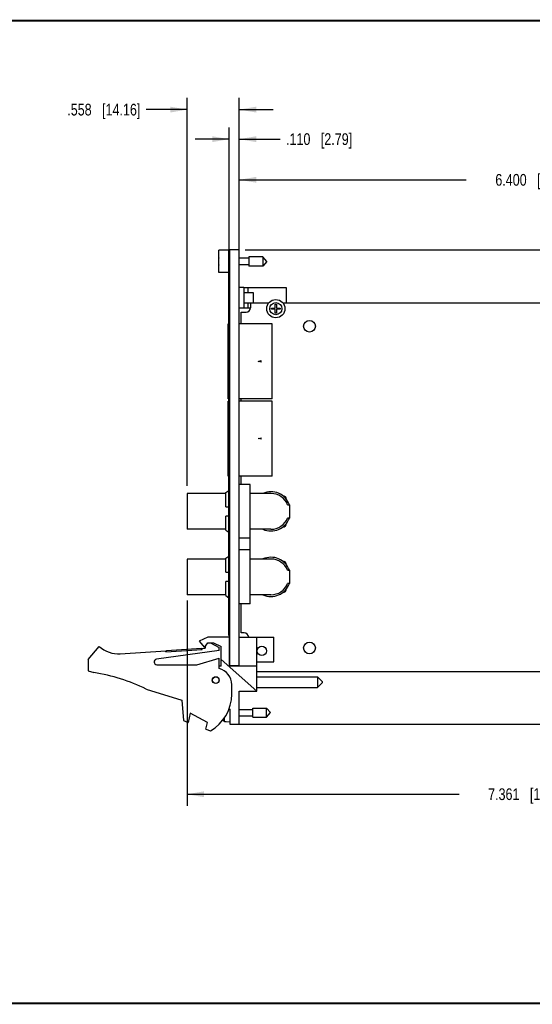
# Model space of a CAD drawing. Header units: inches. Extents: x 0.2 to 16.8, y 0.1 to 10.8.
# Tile 12 of 20: x 5.8 to 11.3, y 0.2 to 10.8. Entities that reach past the tile are written whole.
import ezdxf

# ---------------------------------------------------------------- set-up
doc = ezdxf.new("R2010")
doc.units = ezdxf.units.IN
doc.header["$LTSCALE"] = 0.935
doc.header["$MEASUREMENT"] = 0
doc.layers.get('0').update_dxf_attribs({"linetype": 'CONTINUOUS'})
doc.layers.add('DIMENSIONS', color=7, linetype='CONTINUOUS')
doc.styles.get("Standard").update_dxf_attribs({"font": 'txt', "width": 0.8})
doc.dimstyles.new('DIMSTYLE_1', dxfattribs={"dimtxt": 0.125, "dimasz": 0.18, "dimexe": 0.18, "dimexo": 0.0625, "dimgap": 0.09, "dimtad": 0, "dimtih": 1, "dimtoh": 1, "dimdec": 3, "dimzin": 4, "dimdsep": 46, "dimtxsty": 'STANDARD', "dimblk": '_FILLED', "dimblk1": '_FILLED', "dimblk2": '_FILLED', "dimcen": 0.09, "dimadec": 0, "dimazin": 0, "dimtp": 0.001, "dimtm": 0.001, "dimtfac": 1, "dimtdec": 3, "dimtofl": 0, "dimtmove": 0, "dimatfit": 3, "dimldrblk": '_FILLED', "dimfxl": 1, "dimtolj": 1, "dimtzin": 4, "dimarcsym": 0})

# ---------------------------------------------------------------- blocks, each defined once
blk = doc.blocks.new('_FILLED')
at = {"color": 0, "linetype": 'BYBLOCK'}
blk.add_solid([(0, 0), (-1, 0.174), (-1, -0.174)], dxfattribs=at)
blk = doc.blocks.new('*D0')
at = {"layer": 'DIMENSIONS', "color": 2, "linetype": 'CONTINUOUS'}
for p, q in [((8.218, 8.308), (15.99, 8.308)), ((15.865, 8.308), (15.865, 5.9)), ((15.865, 3.243), (15.865, 5.65)), ((8.118, 3.243), (15.99, 3.243))]:
    blk.add_line(p, q, dxfattribs=at)
at = {"layer": 'DIMENSIONS', "color": 2, "linetype": 'CONTINUOUS', "xscale": 0.18, "yscale": 0.18, "zscale": 0.18}
for p, rotation in [((15.865, 8.308), 90), ((15.865, 3.243), 270)]:
    blk.add_blockref('_FILLED', p, dxfattribs=dict(at, rotation=rotation))
at = {"layer": 'DIMENSIONS', "color": 2, "linetype": 'CONTINUOUS', "insert": (15.865, 5.838), "char_height": 0.125, "width": 1.425, "attachment_point": 2, "line_spacing_factor": 0.9}
blk.add_mtext('5.065{\\Ftxt.shx;\\W1.000000;\\H0.125000; }[128.64]', dxfattribs=at)
blk = doc.blocks.new('*D1')
at = {"layer": 'DIMENSIONS', "color": 2, "linetype": 'CONTINUOUS'}
for p, q in [((7.598, 5.787), (7.598, 9.933)), ((8.156, 8.296), (8.156, 9.933)), ((7.598, 9.808), (7.161, 9.808)), ((8.156, 9.808), (8.516, 9.808))]:
    blk.add_line(p, q, dxfattribs=at)
at = {"layer": 'DIMENSIONS', "color": 2, "linetype": 'CONTINUOUS', "xscale": 0.18, "yscale": 0.18, "zscale": 0.18}
blk.add_blockref('_FILLED', (7.598, 9.808), dxfattribs=at)
at = {"layer": 'DIMENSIONS', "color": 2, "linetype": 'CONTINUOUS', "xscale": 0.18, "yscale": 0.18, "zscale": 0.18, "rotation": 180}
blk.add_blockref('_FILLED', (8.156, 9.808), dxfattribs=at)
at = {"layer": 'DIMENSIONS', "color": 2, "linetype": 'CONTINUOUS', "insert": (7.099, 9.87), "char_height": 0.125, "width": 1.225, "attachment_point": 3, "line_spacing_factor": 0.9}
blk.add_mtext('.558{\\Ftxt.shx;\\W1.000000;\\H0.125000; }[14.16]', dxfattribs=at)
blk = doc.blocks.new('*D2')
at = {"layer": 'DIMENSIONS', "color": 2, "linetype": 'CONTINUOUS'}
for p, q in [((8.046, 8.296), (8.046, 9.617)), ((8.156, 8.296), (8.156, 9.617)), ((8.046, 9.492), (7.686, 9.492)), ((8.156, 9.492), (8.593, 9.492))]:
    blk.add_line(p, q, dxfattribs=at)
at = {"layer": 'DIMENSIONS', "color": 2, "linetype": 'CONTINUOUS', "xscale": 0.18, "yscale": 0.18, "zscale": 0.18}
blk.add_blockref('_FILLED', (8.046, 9.492), dxfattribs=at)
at = {"layer": 'DIMENSIONS', "color": 2, "linetype": 'CONTINUOUS', "xscale": 0.18, "yscale": 0.18, "zscale": 0.18, "rotation": 180}
blk.add_blockref('_FILLED', (8.156, 9.492), dxfattribs=at)
at = {"layer": 'DIMENSIONS', "color": 2, "linetype": 'CONTINUOUS', "insert": (8.655, 9.555), "char_height": 0.125, "width": 1.125, "attachment_point": 1, "line_spacing_factor": 0.9}
blk.add_mtext('.110{\\Ftxt.shx;\\W1.000000;\\H0.125000; }[2.79]', dxfattribs=at)
blk = doc.blocks.new('*D3')
at = {"layer": 'DIMENSIONS', "color": 2, "linetype": 'CONTINUOUS'}
for p, q in [((14.959, 6.607), (14.959, 2.368)), ((7.598, 4.562), (7.598, 2.368)), ((7.598, 2.493), (10.503, 2.493)), ((14.959, 2.493), (12.053, 2.493))]:
    blk.add_line(p, q, dxfattribs=at)
at = {"layer": 'DIMENSIONS', "color": 2, "linetype": 'CONTINUOUS', "xscale": 0.18, "yscale": 0.18, "zscale": 0.18, "rotation": 180}
blk.add_blockref('_FILLED', (7.598, 2.493), dxfattribs=at)
at = {"layer": 'DIMENSIONS', "color": 2, "linetype": 'CONTINUOUS', "xscale": 0.18, "yscale": 0.18, "zscale": 0.18}
blk.add_blockref('_FILLED', (14.959, 2.493), dxfattribs=at)
at = {"layer": 'DIMENSIONS', "color": 2, "linetype": 'CONTINUOUS', "insert": (11.278, 2.556), "char_height": 0.125, "width": 1.425, "attachment_point": 2, "line_spacing_factor": 0.9}
blk.add_mtext('7.361{\\Ftxt.shx;\\W1.000000;\\H0.125000; }[186.96]', dxfattribs=at)
blk = doc.blocks.new('*D16')
at = {"layer": 'DIMENSIONS', "color": 2, "linetype": 'CONTINUOUS'}
for p, q in [((8.156, 6.149), (8.156, 9.183)), ((14.555, 7.717), (14.555, 9.183)), ((8.156, 9.058), (10.58, 9.058)), ((14.555, 9.058), (12.13, 9.058))]:
    blk.add_line(p, q, dxfattribs=at)
at = {"layer": 'DIMENSIONS', "color": 2, "linetype": 'CONTINUOUS', "xscale": 0.18, "yscale": 0.18, "zscale": 0.18, "rotation": 180}
blk.add_blockref('_FILLED', (8.156, 9.058), dxfattribs=at)
at = {"layer": 'DIMENSIONS', "color": 2, "linetype": 'CONTINUOUS', "xscale": 0.18, "yscale": 0.18, "zscale": 0.18}
blk.add_blockref('_FILLED', (14.555, 9.058), dxfattribs=at)
at = {"layer": 'DIMENSIONS', "color": 2, "linetype": 'CONTINUOUS', "insert": (11.355, 9.12), "char_height": 0.125, "width": 1.425, "attachment_point": 2, "line_spacing_factor": 0.9}
blk.add_mtext('6.400{\\Ftxt.shx;\\W1.000000;\\H0.125000; }[162.55]', dxfattribs=at)

msp = doc.modelspace()

# ---------------------------------------------------------------- linework, layer by layer
at = {"color": 7, "linetype": 'CONTINUOUS'}
for p, q in [((7.9356, 8.0674), (7.9356, 8.3044)), ((8.0556, 8.3044), (7.9356, 8.3044)), ((8.0446, 8.0746), (8.0446, 8.2686)), ((8.0456, 8.2686), (8.0446, 8.2686)), ((8.0456, 4.1878), (8.0456, 8.2979)), ((8.0456, 8.2979), (8.0556, 8.2979)), ((8.0456, 8.2778), (8.0556, 8.2778)), ((8.0556, 3.8649), (8.0556, 8.3079)), ((8.1556, 8.3079), (8.0556, 8.3079)), ((8.1556, 3.8621), (8.1556, 8.3079)), ((8.2593, 8.2209), (8.1556, 8.2209)), ((8.2593, 8.2351), (8.2593, 8.1366)), ((8.4074, 8.2351), (8.2593, 8.2351)), ((8.4074, 8.2351), (8.4074, 8.1366)), ((8.4487, 8.1859), (8.4074, 8.2351)), ((7.9356, 8.1996), (7.9335, 8.1996)), ((7.9335, 8.1721), (7.9356, 8.1721)), ((8.0456, 8.1715), (8.0446, 8.1715)), ((8.2593, 8.1508), (8.1556, 8.1508)), ((8.4074, 8.1366), (8.2593, 8.1366)), ((8.4487, 8.1859), (8.4074, 8.1366)), ((8.0456, 8.0674), (7.9356, 8.0674)), ((8.0456, 8.0746), (8.0446, 8.0746)), ((8.0446, 7.947), (8.0446, 7.9998)), ((8.0456, 7.9998), (8.0446, 7.9998)), ((8.0456, 7.999), (8.0446, 7.999)), ((8.0456, 7.9575), (8.0446, 7.9575)), ((8.0456, 7.948), (8.0446, 7.948)), ((8.0456, 7.947), (8.0446, 7.947)), ((8.0446, 7.8802), (8.0446, 7.933)), ((8.0456, 7.933), (8.0446, 7.933)), ((8.0456, 7.9296), (8.0446, 7.9296)), ((8.0456, 7.9216), (8.0446, 7.9216)), ((8.0456, 7.9204), (8.0446, 7.9204)), ((8.0456, 7.9106), (8.0446, 7.9106)), ((8.0456, 7.8953), (8.0446, 7.8953)), ((8.2036, 7.9058), (8.1556, 7.9058)), ((8.0456, 7.8803), (8.0446, 7.8803)), ((8.0456, 7.8802), (8.0446, 7.8802)), ((8.0446, 7.7501), (8.0446, 7.812)), ((8.0456, 7.812), (8.0446, 7.812)), ((8.0456, 7.8106), (8.0446, 7.8106)), ((8.0456, 7.8029), (8.0446, 7.8029)), ((8.3056, 7.8518), (8.2036, 7.8518)), ((8.3056, 7.7398), (8.3056, 7.8518)), ((8.0456, 7.7819), (8.0446, 7.7819)), ((8.0456, 7.7507), (8.0446, 7.7507)), ((8.0456, 7.7505), (8.0446, 7.7505)), ((8.0456, 7.7501), (8.0446, 7.7501)), ((8.0446, 7.7212), (8.0446, 7.7213)), ((8.0456, 7.7213), (8.0446, 7.7213)), ((8.0456, 7.7208), (8.0446, 7.7208)), ((8.0446, 7.7132), (8.0446, 7.7203)), ((8.0456, 7.7203), (8.0446, 7.7203)), ((8.0456, 7.7132), (8.0446, 7.7132)), ((8.0446, 7.7056), (8.0446, 7.7124)), ((8.0456, 7.7107), (8.0446, 7.7107)), ((8.0456, 7.7061), (8.0446, 7.7061)), ((8.0446, 7.6991), (8.0446, 7.7055)), ((8.0456, 7.7055), (8.0446, 7.7055)), ((8.0456, 7.6991), (8.0446, 7.6991)), ((8.0446, 7.6569), (8.0446, 7.6989)), ((8.0456, 7.6888), (8.0446, 7.6888)), ((8.2036, 7.6858), (8.1556, 7.6858)), ((8.3056, 7.7398), (8.2036, 7.7398)), ((8.276, 7.7398), (8.276, 7.69)), ((8.3056, 7.743), (8.4708, 7.743)), ((8.4984, 7.6749), (8.4984, 7.6867)), ((8.4984, 7.6867), (8.5397, 7.6867)), ((8.5397, 7.6867), (8.5397, 7.7281)), ((8.5397, 7.7281), (8.5515, 7.7281)), ((8.5515, 7.7281), (8.5515, 7.6867)), ((8.5515, 7.6867), (8.5928, 7.6867)), ((8.5928, 7.6867), (8.5928, 7.6749)), ((8.6204, 7.743), (14.4765, 7.743)), ((8.0456, 7.6703), (8.0446, 7.6703)), ((8.0456, 7.6692), (8.0446, 7.6692)), ((8.0456, 7.669), (8.0446, 7.669)), ((8.0456, 7.6569), (8.0446, 7.6569)), ((8.0446, 7.6373), (8.0446, 7.638)), ((8.0456, 7.638), (8.0446, 7.638)), ((8.0456, 7.6378), (8.0446, 7.6378)), ((8.0446, 7.587), (8.0446, 7.6371)), ((8.0456, 7.6371), (8.0446, 7.6371)), ((8.0456, 7.587), (8.0446, 7.587)), ((8.0456, 7.5862), (8.0446, 7.5862)), ((8.0446, 7.5782), (8.0446, 7.5858)), ((8.0456, 7.5858), (8.0446, 7.5858)), ((8.0456, 7.5782), (8.0446, 7.5782)), ((8.176, 7.518), (8.176, 7.643)), ((8.176, 7.643), (8.229, 7.643)), ((8.5397, 7.6749), (8.4984, 7.6749)), ((8.5397, 7.6336), (8.5397, 7.6749)), ((8.5515, 7.6336), (8.5397, 7.6336)), ((8.5515, 7.6749), (8.5515, 7.6336)), ((8.5928, 7.6749), (8.5515, 7.6749)), ((8.0356, 6.718), (8.0356, 7.518)), ((8.0356, 7.518), (8.0456, 7.518)), ((8.508, 7.518), (8.1556, 7.518)), ((8.508, 6.718), (8.508, 7.518)), ((8.0446, 7.4478), (8.0446, 7.4483)), ((8.0456, 7.4483), (8.0446, 7.4483)), ((8.0446, 7.3965), (8.0446, 7.4476)), ((8.0456, 7.4476), (8.0446, 7.4476)), ((8.0456, 7.4465), (8.0446, 7.4465)), ((8.0456, 7.422), (8.0446, 7.422)), ((8.0456, 7.4001), (8.0446, 7.4001)), ((8.0456, 7.3965), (8.0446, 7.3965)), ((8.0456, 7.2536), (8.0356, 7.2564)), ((8.0356, 7.1797), (8.0456, 7.1825)), ((8.0446, 7.1959), (8.0446, 7.2459)), ((8.0456, 7.2459), (8.0446, 7.2459)), ((8.0456, 7.2318), (8.0446, 7.2318)), ((8.0456, 7.217), (8.0446, 7.217)), ((8.0456, 7.2116), (8.0446, 7.2116)), ((8.0456, 7.1968), (8.0446, 7.1968)), ((8.0456, 7.1959), (8.0446, 7.1959)), ((8.0356, 7.0564), (8.0456, 7.0536)), ((8.3584, 7.118), (8.388, 7.126)), ((8.388, 7.1101), (8.3584, 7.118)), ((8.388, 7.1101), (8.388, 7.126)), ((8.0356, 6.9797), (8.0456, 6.9825)), ((8.0446, 6.9958), (8.0446, 7.0459)), ((8.0456, 7.0459), (8.0446, 7.0459)), ((8.0456, 7.0214), (8.0446, 7.0214)), ((8.0456, 7.0177), (8.0446, 7.0177)), ((8.0456, 7.0124), (8.0446, 7.0124)), ((8.0456, 6.9995), (8.0446, 6.9995)), ((8.0456, 6.9958), (8.0446, 6.9958)), ((8.0446, 6.7678), (8.0446, 6.8882)), ((8.0456, 6.8881), (8.0446, 6.8881)), ((8.0456, 6.8515), (8.0446, 6.8515)), ((8.0456, 6.7678), (8.0446, 6.7678)), ((8.0446, 6.7384), (8.0446, 6.7394)), ((8.0456, 6.7394), (8.0446, 6.7394)), ((8.0446, 6.6764), (8.0446, 6.7382)), ((8.0456, 6.7382), (8.0446, 6.7382)), ((8.0446, 6.718), (8.0356, 6.718)), ((8.0356, 5.893), (8.0356, 6.693)), ((8.0356, 6.693), (8.0446, 6.693)), ((8.0456, 6.7282), (8.0446, 6.7282)), ((8.0456, 6.6779), (8.0446, 6.6779)), ((8.0456, 6.6768), (8.0446, 6.6768)), ((8.0456, 6.6764), (8.0446, 6.6764)), ((8.0446, 6.5235), (8.0446, 6.6439)), ((8.0456, 6.6439), (8.0446, 6.6439)), ((8.508, 6.718), (8.1556, 6.718)), ((8.508, 6.693), (8.1556, 6.693)), ((8.176, 6.693), (8.176, 6.718)), ((8.508, 5.893), (8.508, 6.693)), ((8.0456, 6.5602), (8.0446, 6.5602)), ((8.0456, 6.5236), (8.0446, 6.5236)), ((8.0456, 6.4286), (8.0356, 6.4314)), ((8.0446, 6.3718), (8.0446, 6.4199)), ((8.0456, 6.4199), (8.0446, 6.4199)), ((8.0356, 6.3547), (8.0456, 6.3575)), ((8.0456, 6.4068), (8.0446, 6.4068)), ((8.0456, 6.392), (8.0446, 6.392)), ((8.0456, 6.3866), (8.0446, 6.3866)), ((8.0456, 6.3718), (8.0446, 6.3718)), ((8.0356, 6.2314), (8.0456, 6.2286)), ((8.0446, 6.1718), (8.0446, 6.2199)), ((8.0456, 6.2199), (8.0446, 6.2199)), ((8.3584, 6.293), (8.388, 6.301)), ((8.388, 6.2851), (8.3584, 6.293)), ((8.388, 6.2851), (8.388, 6.301)), ((8.0356, 6.1547), (8.0456, 6.1575)), ((8.0456, 6.1927), (8.0446, 6.1927)), ((8.0456, 6.1874), (8.0446, 6.1874)), ((8.0456, 6.1718), (8.0446, 6.1718)), ((8.0446, 6.0222), (8.0446, 6.0227)), ((8.0456, 6.0227), (8.0446, 6.0227)), ((8.0446, 5.9711), (8.0446, 6.022)), ((8.0456, 6.022), (8.0446, 6.022)), ((8.0456, 6.0199), (8.0446, 6.0199)), ((8.0456, 5.893), (8.0356, 5.893)), ((8.0456, 5.9718), (8.0446, 5.9718)), ((8.0456, 5.9711), (8.0446, 5.9711)), ((8.508, 5.893), (8.1556, 5.893)), ((8.176, 5.8028), (8.176, 5.893)), ((8.0446, 5.794), (8.0446, 5.7945)), ((8.0456, 5.7945), (8.0446, 5.7945)), ((8.0446, 5.7427), (8.0446, 5.7938)), ((8.0456, 5.7938), (8.0446, 5.7938)), ((8.0456, 5.7927), (8.0446, 5.7927)), ((8.271, 5.8028), (8.156, 5.8028)), ((8.271, 4.5278), (8.271, 5.8028)), ((7.598, 5.7063), (7.598, 5.3243)), ((8.011, 5.7063), (7.598, 5.7063)), ((8.011, 5.7158), (8.0456, 5.7385)), ((8.011, 5.5653), (8.011, 5.7158)), ((8.0456, 5.7683), (8.0446, 5.7683)), ((8.0456, 5.7464), (8.0446, 5.7464)), ((8.0456, 5.7427), (8.0446, 5.7427)), ((8.494, 5.7063), (8.271, 5.7063)), ((8.6712, 5.5866), (8.691, 5.5866)), ((8.691, 5.5866), (8.691, 5.4441)), ((8.011, 5.5653), (8.0456, 5.5653)), ((8.011, 5.3148), (8.011, 5.4653)), ((8.0456, 5.4653), (8.011, 5.4653)), ((8.691, 5.4441), (8.6712, 5.4441)), ((8.011, 5.3243), (7.598, 5.3243)), ((8.011, 5.3148), (8.0446, 5.2928)), ((8.0446, 5.2293), (8.0446, 5.3496)), ((8.0456, 5.3496), (8.0446, 5.3496)), ((8.0456, 5.313), (8.0446, 5.313)), ((8.494, 5.3243), (8.271, 5.3243)), ((8.0456, 5.2293), (8.0446, 5.2293)), ((8.0446, 5.1394), (8.0446, 5.1996)), ((8.0456, 5.1996), (8.0446, 5.1996)), ((8.271, 5.2278), (8.156, 5.2278)), ((8.0456, 5.1394), (8.0446, 5.1394)), ((8.0446, 4.985), (8.0446, 5.1054)), ((8.0456, 5.1054), (8.0446, 5.1054)), ((8.271, 5.1028), (8.156, 5.1028)), ((7.598, 5.0063), (7.598, 4.6243)), ((8.011, 5.0063), (7.598, 5.0063)), ((8.011, 5.0158), (8.0446, 5.0379)), ((8.011, 4.8653), (8.011, 5.0158)), ((8.0456, 5.0217), (8.0446, 5.0217)), ((8.0456, 4.985), (8.0446, 4.985)), ((8.494, 5.0063), (8.271, 5.0063)), ((8.011, 4.8653), (8.0456, 4.8653)), ((8.6712, 4.8866), (8.691, 4.8866)), ((8.691, 4.8866), (8.691, 4.7441)), ((8.011, 4.6148), (8.011, 4.7653)), ((8.0456, 4.7653), (8.011, 4.7653)), ((8.691, 4.7441), (8.6712, 4.7441)), ((8.011, 4.6243), (7.598, 4.6243)), ((8.011, 4.6148), (8.0445, 4.5929)), ((8.0446, 4.594), (8.0446, 4.5945)), ((8.0456, 4.5945), (8.0446, 4.5945)), ((8.0446, 4.5429), (8.0446, 4.5938)), ((8.0456, 4.5938), (8.0446, 4.5938)), ((8.0456, 4.5917), (8.0446, 4.5917)), ((8.0456, 4.5436), (8.0446, 4.5436)), ((8.0456, 4.5429), (8.0446, 4.5429)), ((8.271, 4.5278), (8.156, 4.5278)), ((8.176, 4.216), (8.176, 4.5278)), ((8.494, 4.6243), (8.271, 4.6243)), ((8.0446, 4.2398), (8.0446, 4.3477)), ((8.0456, 4.3477), (8.0446, 4.3477)), ((8.0456, 4.3443), (8.0446, 4.3443)), ((8.0456, 4.2486), (8.0446, 4.2486)), ((8.0456, 4.2425), (8.0446, 4.2425)), ((8.0456, 4.2398), (8.0446, 4.2398)), ((8.2091, 4.216), (8.176, 4.216)), ((7.8206, 4.1721), (7.7256, 4.1291)), ((7.7256, 4.1291), (7.7856, 4.0591)), ((7.7856, 4.0591), (7.8188, 4.1091)), ((7.8188, 4.1091), (7.8788, 4.1091)), ((8.0506, 4.1721), (7.8206, 4.1721)), ((7.8466, 4.1091), (7.9406, 4.0621)), ((7.8788, 4.1091), (7.9606, 4.0721)), ((8.0456, 4.2078), (8.0556, 4.2078)), ((8.0456, 4.1878), (8.0556, 4.1878)), ((8.0506, 3.8621), (8.0506, 4.1721)), ((8.1556, 4.1721), (8.5256, 4.1721)), ((8.3416, 3.5931), (8.3416, 4.1721)), ((8.5256, 3.9091), (8.5256, 4.1721)), ((6.5406, 3.9321), (6.6606, 4.0721)), ((6.8842, 3.9928), (7.3695, 4.0246)), ((7.9406, 4.0271), (7.2716, 3.9369)), ((7.3702, 4.0146), (7.3695, 4.0246)), ((7.3702, 4.0146), (7.7593, 4.0401)), ((7.3767, 4.03), (7.7509, 4.0546)), ((7.3776, 4.0151), (7.3767, 4.03)), ((7.7518, 4.0396), (7.7509, 4.0546)), ((7.7587, 4.0501), (7.7906, 4.0521)), ((7.7593, 4.0401), (7.7587, 4.0501)), ((7.7906, 4.0667), (7.7906, 4.0521)), ((7.9406, 4.0271), (7.9406, 4.0621)), ((7.9606, 3.8621), (7.9606, 4.0721)), ((6.5406, 3.9321), (6.5406, 3.8121)), ((7.7006, 3.8771), (7.9406, 3.9471)), ((7.9406, 3.8371), (7.9406, 3.9471)), ((8.3416, 3.5931), (7.9606, 3.9338)), ((8.3416, 3.9091), (8.5256, 3.9091)), ((6.5406, 3.8121), (6.6026, 3.7926)), ((7.2756, 3.8771), (7.7006, 3.8771)), ((7.9606, 3.8621), (7.9406, 3.8621)), ((8.3416, 3.8621), (8.0506, 3.8621)), ((8.1556, 3.8649), (8.0556, 3.8649)), ((8.3416, 3.806), (14.4765, 3.806)), ((8.3416, 3.7469), (8.9916, 3.7469)), ((9.0416, 3.6969), (8.9916, 3.7469)), ((8.9916, 3.7469), (8.9916, 3.6319)), ((9.0416, 3.6969), (9.0416, 3.6819)), ((7.1606, 3.6169), (7.5406, 3.4971)), ((8.0756, 3.5621), (8.0756, 3.6629)), ((8.1536, 3.2431), (8.1536, 3.5931)), ((8.1536, 3.5931), (8.3416, 3.5931)), ((8.3416, 3.6319), (8.9916, 3.6319)), ((9.0416, 3.6819), (8.9916, 3.6319)), ((7.5406, 3.4971), (7.5606, 3.2801)), ((8.0478, 3.4096), (8.0556, 3.4031)), ((8.0556, 3.4031), (8.0556, 3.2431)), ((8.1536, 3.4002), (8.2993, 3.4002)), ((8.2993, 3.3159), (8.2993, 3.4144)), ((8.2993, 3.4144), (8.4474, 3.4144)), ((8.4474, 3.4144), (8.4887, 3.3651)), ((8.4474, 3.3159), (8.4474, 3.4144)), ((7.5606, 3.2801), (7.6106, 3.2609)), ((7.6306, 3.3609), (7.6106, 3.2609)), ((7.8146, 3.2609), (7.6306, 3.3609)), ((7.9842, 3.2831), (7.9842, 3.292)), ((7.9985, 3.2714), (7.9985, 3.3108)), ((7.9985, 3.2714), (8.0143, 3.2705)), ((8.0143, 3.2705), (8.0143, 3.2695)), ((8.0143, 3.2695), (8.0556, 3.2671)), ((8.1536, 3.3301), (8.2993, 3.3301)), ((8.2993, 3.3159), (8.4474, 3.3159)), ((8.4474, 3.3159), (8.4887, 3.3651)), ((7.8, 3.1881), (7.8146, 3.2609)), ((7.8, 3.1881), (7.8466, 3.1701)), ((8.0556, 3.2431), (8.1536, 3.2431))]:
    msp.add_line(p, q, dxfattribs=at)
at = {"color": 3, "linetype": 'CONTINUOUS'}
for p, q in [((8.2036, 7.9058), (8.2036, 7.6858)), ((8.2036, 7.9058), (8.6556, 7.9058)), ((8.2516, 7.8518), (8.2516, 7.9058)), ((8.6556, 7.9058), (8.6556, 7.743)), ((8.2754, 7.6858), (8.2036, 7.6858)), ((8.2516, 7.6858), (8.2516, 7.7398))]:
    msp.add_line(p, q, dxfattribs=at)
at = {"color": 7, "linetype": 'CONTINUOUS', "const_width": 0.02}
for points in [[(16.75, 10.7586), (0.25, 10.7586)], [(0.25, 0.2586), (16.75, 0.2586)]]:
    msp.add_lwpolyline(points, dxfattribs=at)
at = {"color": 7, "linetype": 'CONTINUOUS'}
for centre, radius in [((8.5456, 7.6808), 0.0974), ((8.5456, 7.6808), 0.065), ((8.9053, 7.493), 0.0625), ((8.9053, 4.056), 0.0625), ((8.3966, 4.0245), 0.0492), ((7.9036, 3.7121), 0.0365), ((7.9036, 3.7121), 0.035)]:
    msp.add_circle(centre, radius, dxfattribs=at)
for centre, radius, start, end in [((8.2459, 8.1859), 0.3127, 172.94319, 177.47432), ((8.2459, 8.1859), 0.3127, 182.52568, 187.0613), ((8.229, 7.69), 0.047, 270, 360), ((8.494, 5.5153), 0.2095, 19.89226, 114.13433), ((8.494, 5.5153), 0.191, 21.91365, 90), ((8.625, 5.6463), 0.0345, 356.02427, 95.15277), ((8.494, 5.5153), 0.2095, 245.86565, 340.10774), ((8.494, 5.5153), 0.191, 270, 338.08635), ((8.625, 5.3843), 0.0345, 264.84723, 3.97572), ((8.494, 4.8153), 0.2095, 19.89226, 114.13433), ((8.494, 4.8153), 0.191, 21.91365, 90), ((8.625, 4.9463), 0.0345, 356.02427, 95.15277), ((8.494, 4.8153), 0.2095, 245.86565, 340.10774), ((8.494, 4.8153), 0.191, 270, 338.08635), ((8.625, 4.6843), 0.0345, 264.84723, 3.97572), ((8.2091, 4.1691), 0.047, 3.90176, 90), ((6.8646, 4.2921), 0.3, 227.16657, 273.74672), ((7.2756, 3.9071), 0.03, 97.68448, 270), ((6.2793, 1.7926), 2.026, 64.21446, 80.81669), ((7.8956, 3.6629), 0.18, 0, 75.52249), ((7.6256, 3.5621), 0.45, 299.41364, 360), ((8.2859, 3.3651), 0.3127, 193.92375, 195.21193)]:
    msp.add_arc(centre, radius, start, end, dxfattribs=at)
msp.add_open_spline([(7.9985, 3.2714), (7.9968, 3.2715), (7.9936, 3.2722), (7.9893, 3.2748), (7.986, 3.2785), (7.9846, 3.2815), (7.9842, 3.2831)], degree=3, knots=[0, 0, 0, 0, 0.2499814, 0.499972, 0.7499773, 1, 1, 1, 1], dxfattribs=at)

# ---------------------------------------------------------------- dimensions: what is measured, and where the dimension line sits
at = {"layer": 'DIMENSIONS', "color": 2, "linetype": 'CONTINUOUS'}
for base, p1, p2, picture, middle in [((8.1556, 9.8079), (7.598, 5.7868), (8.1556, 8.2959), '*D1', (6.2363, 9.8079)), ((8.1556, 9.4923), (8.0456, 8.2959), (8.1556, 8.2959), '*D2', (9.2176, 9.4923)), ((14.5553, 9.0579), (8.1556, 6.1489), (14.5553, 7.7174), '*D16', (11.2054, 9.0579))]:
    dim = msp.add_linear_dim(base=base, p1=p1, p2=p2, dimstyle='DIMSTYLE_1', dxfattribs=at)
    dim.commit()
    dim.dimension.update_dxf_attribs({"geometry": picture, "text_midpoint": middle, "dimtype": 160})
for base, p1, p2, angle, picture, middle in [((15.865, 8.3079), (8.1181, 3.2431), (8.2181, 8.3079), 90, '*D0', (15.715, 5.7755)), ((7.598, 2.4931), (14.9588, 6.6065), (7.598, 4.5618), 180, '*D3', (11.1284, 2.4931))]:
    dim = msp.add_linear_dim(base=base, p1=p1, p2=p2, angle=angle, dimstyle='DIMSTYLE_1', dxfattribs=at)
    dim.commit()
    dim.dimension.update_dxf_attribs({"geometry": picture, "text_midpoint": middle, "dimtype": 160})

doc.saveas('drawing.dxf')
